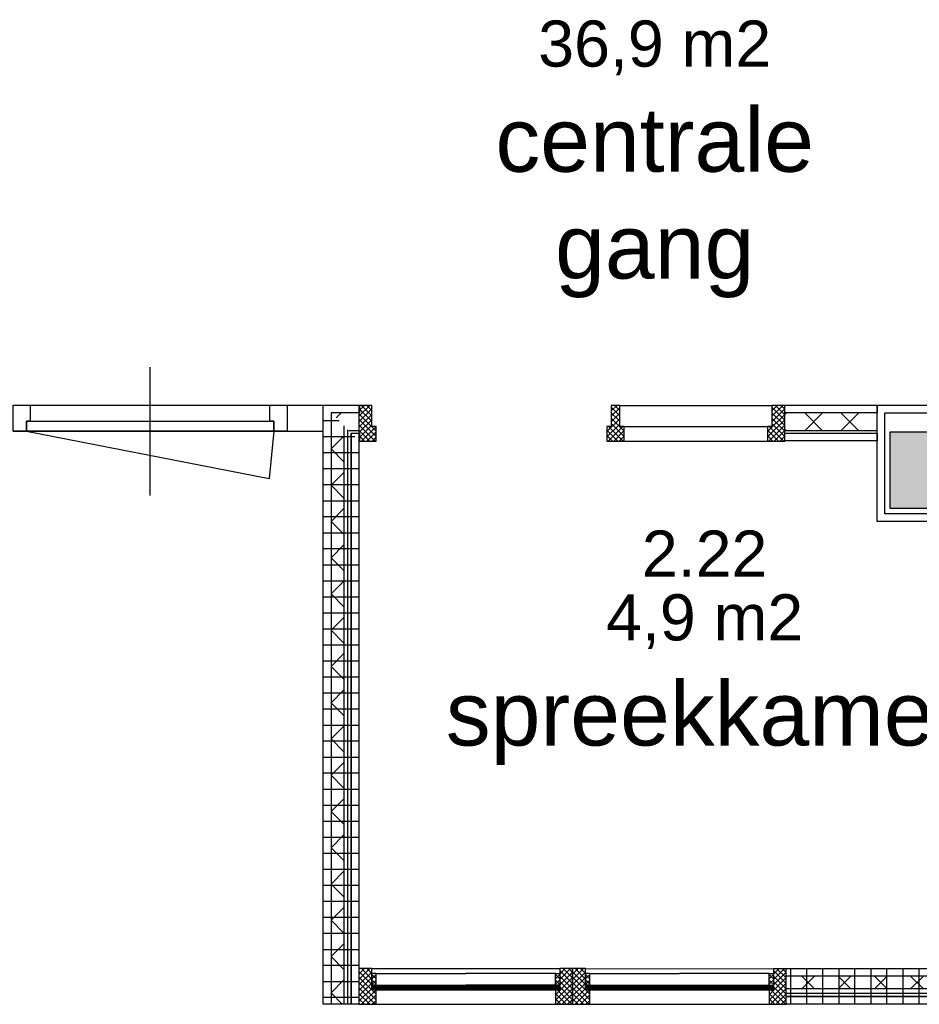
# Model space of a CAD drawing. Header units: millimetres. Extents: x -532 to 413144, y -532 to 654275.
# Tile 69 of 210: x 21696 to 25204, y 19557 to 23398. Entities that reach past the tile are written whole.
import ezdxf
from ezdxf.enums import TextEntityAlignment as Align

# ---------------------------------------------------------------- set-up
doc = ezdxf.new("R2010")
doc.units = ezdxf.units.MM
doc.header["$LTSCALE"] = 100
for name, color, linetype in [('00---0--FM-RUIMTENR', 7, 'Continuous'), ('00---0--FM-TEKST', 7, 'Continuous'), ('A-0010--', 7, 'Continuous'), ('A-0216-WAND-BU-ISO', 7, 'Continuous'), ('A-0220-WAND-BI', 7, 'Continuous'), ('A-0280-SKELET', 254, 'Continuous'), ('A-0310-KOZIJN-BU', 7, 'Continuous'), ('A-1130-TEKST+MAAT-BE', 7, 'Continuous'), ('A-1140-TEKST+MAAT-WE', 7, 'Continuous'), ('BL281---_KOLOM', 3, 'Continuous'), ('BL31----_BRAND_SYM', 1, 'Continuous'), ('BL323---_BIDEUR', 1, 'Continuous'), ('BL40----_AFWERKING', 1, 'Continuous')]:
    doc.layers.add(name, color=color, linetype=linetype)
doc.styles.add('FM_TEKST', font='arial.ttf')
doc.styles.add('PAScad_tekst', font='arial.ttf')
doc.styles.add('PASviewer', font='arial.ttf')

# ---------------------------------------------------------------- blocks, each defined once
blk = doc.blocks.new('FM_RM3')
at = {"style": 'FM_TEKST'}
blk.add_attdef('RUIMTENR', text='', height=180, dxfattribs=at).set_placement((0, 0), align=Align.MIDDLE)
for tag, p, flags in [('BEDRIJFSORGAAN', (-720, -510), 1), ('RUIMTESOORT', (-725, -800), 1), ('GEBRUIK', (-760, -1095), 1), ('OPPERVLAKTE', (-755, -1380), 9), ('VLOEROPP', (-775, -1650), 9), ('OMTREK', (-760, -1935), 9), ('HANDLE', (-770, -2250), 9), ('VLRHANDLE', (-775, -2515), 9), ('HANDLEBLOK', (-770, -2805), 9)]:
    blk.add_attdef(tag, p, '', height=200, dxfattribs=dict(flags=flags))

msp = doc.modelspace()

# ---------------------------------------------------------------- hatches: boundary and pattern name
at = {"layer": 'A-0280-SKELET'}
msp.add_hatch(color=256, dxfattribs=at).paths.add_polyline_path([(25390, 21490.25), (25090, 21490.25), (25090, 21790.25), (25390, 21790.25)], flags=0)
msp.add_hatch(color=256, dxfattribs=at).paths.add_polyline_path([(25390, 21490.25), (25090, 21490.25), (25090, 21790.25), (25390, 21790.25)], flags=0)

# ---------------------------------------------------------------- linework, layer by layer
at = {"layer": 'A-0010--', "ltscale": 10}
for points in [[(23069.125, 19631), (23086.0625, 19631), (23086.0625, 19676), (23085.0625, 19677), (23069.125, 19677), (23069.125, 19631)], [(23801.875, 19630.96875), (23784.9375, 19630.96875), (23784.9375, 19675.96875), (23785.9375, 19676.96875), (23801.875, 19676.96875), (23801.875, 19630.96875)], [(23902.125, 19630.96875), (23919.0625, 19630.96875), (23919.0625, 19675.96875), (23918.0625, 19676.96875), (23902.125, 19676.96875), (23902.125, 19630.96875)], [(24634.875, 19630.9375), (24617.9375, 19630.9375), (24617.9375, 19675.9375), (24618.9375, 19676.9375), (24634.875, 19676.9375), (24634.875, 19630.9375)], [(23082.0625, 19627.5), (23082.0625, 19631), (23072.0625, 19631), (23072.0625, 19627.5), (23082.0625, 19627.5)], [(23086.0625, 19631), (23082.0625, 19631), (23082.0625, 19627.5), (23087, 19627.5), (23086.0625, 19631)], [(23086, 19631), (23435.375, 19631)], [(23785, 19630.96875), (23435.625, 19630.96875)], [(23784.9375, 19630.96875), (23788.9375, 19630.96875), (23788.9375, 19627.46875), (23784, 19627.46875), (23784.9375, 19630.96875)], [(23788.9375, 19627.46875), (23788.9375, 19630.96875), (23798.9375, 19630.96875), (23798.9375, 19627.46875), (23788.9375, 19627.46875)], [(23915.0625, 19627.46875), (23915.0625, 19630.96875), (23905.0625, 19630.96875), (23905.0625, 19627.46875), (23915.0625, 19627.46875)], [(23919.0625, 19630.96875), (23915.0625, 19630.96875), (23915.0625, 19627.46875), (23920, 19627.46875), (23919.0625, 19630.96875)], [(23919, 19630.96875), (24268.375, 19630.96875)], [(24618, 19630.9375), (24268.625, 19630.9375)], [(24617.9375, 19630.9375), (24621.9375, 19630.9375), (24621.9375, 19627.4375), (24617, 19627.4375), (24617.9375, 19630.9375)], [(24621.9375, 19627.4375), (24621.9375, 19630.9375), (24631.9375, 19630.9375), (24631.9375, 19627.4375), (24621.9375, 19627.4375)], [(23082.0625, 19614), (23072.0625, 19614), (23072.0625, 19617.5), (23082.0625, 19617.5), (23082.0625, 19614)], [(23086.0625, 19614), (23082.0625, 19614), (23082.0625, 19617.5), (23086.0625, 19617.5), (23086.0625, 19614)], [(23086.0625, 19613.9375), (23435.5, 19613.9375)], [(23784.9375, 19613.90625), (23435.5, 19613.9375)], [(23784.9375, 19613.96875), (23788.9375, 19613.96875), (23788.9375, 19617.46875), (23784.9375, 19617.46875), (23784.9375, 19613.96875)], [(23788.9375, 19613.96875), (23798.9375, 19613.96875), (23798.9375, 19617.46875), (23788.9375, 19617.46875), (23788.9375, 19613.96875)], [(23915.0625, 19613.96875), (23905.0625, 19613.96875), (23905.0625, 19617.46875), (23915.0625, 19617.46875), (23915.0625, 19613.96875)], [(23919.0625, 19613.96875), (23915.0625, 19613.96875), (23915.0625, 19617.46875), (23919.0625, 19617.46875), (23919.0625, 19613.96875)], [(23919.0625, 19613.90625), (24268.5, 19613.90625)], [(24617.9375, 19613.875), (24268.5, 19613.90625)], [(24617.9375, 19613.9375), (24621.9375, 19613.9375), (24621.9375, 19617.4375), (24617.9375, 19617.4375), (24617.9375, 19613.9375)], [(24621.9375, 19613.9375), (24631.9375, 19613.9375), (24631.9375, 19617.4375), (24621.9375, 19617.4375), (24621.9375, 19613.9375)]]:
    msp.add_lwpolyline(points, dxfattribs=at)
at = {"layer": 'A-0216-WAND-BU-ISO'}
for p, q in [((22929.9375, 21844.34375), (22949.59375, 21864)), ((24679, 21857.25), (24685.75, 21864)), ((24757.15625, 21794), (24827.15625, 21864)), ((24827.15625, 21794), (24757.15625, 21864)), ((24898.59375, 21794), (24968.59375, 21864)), ((24968.59375, 21794), (24898.59375, 21864)), ((24685.71875, 21794.03125), (24679, 21800.75)), ((22960, 21773.1875), (22910, 21723.1875)), ((22960, 21673.15625), (22910, 21723.1875)), ((22960, 21631.75), (22910, 21581.75)), ((22960, 21531.75), (22910, 21581.75)), ((22960, 21490.34375), (22910, 21440.34375)), ((22960, 21390.3125), (22910, 21440.34375)), ((22960, 21348.90625), (22910, 21298.90625)), ((22960, 21248.90625), (22910, 21298.90625)), ((22960, 21207.5), (22910, 21157.5)), ((22960, 21107.46875), (22910, 21157.5)), ((22960, 21066.0625), (22910, 21016.0625)), ((22960, 20966.0625), (22910, 21016.0625)), ((22960, 20924.65625), (22910, 20874.65625)), ((22960, 20824.65625), (22910, 20874.65625)), ((22960, 20783.21875), (22910, 20733.21875)), ((22960, 20683.21875), (22910, 20733.21875)), ((22960, 20641.8125), (22910, 20591.8125)), ((22960, 20541.8125), (22910, 20591.8125)), ((22960, 20500.40625), (22910, 20450.375)), ((22960, 20400.375), (22910, 20450.375)), ((22960, 20358.96875), (22910, 20308.96875)), ((22960, 20258.96875), (22910, 20308.96875)), ((22960, 20217.5625), (22910, 20167.53125)), ((22960, 20117.53125), (22910, 20167.53125)), ((22960, 20076.125), (22910, 20026.125)), ((22960, 19976.125), (22910, 20026.125)), ((22960, 19934.71875), (22910, 19884.6875)), ((22960, 19834.6875), (22910, 19884.6875)), ((22960, 19793.28125), (22910, 19743.28125)), ((22960, 19693.28125), (22910, 19743.28125)), ((24745.90625, 19617), (24795.875, 19667)), ((24795.875, 19617), (24745.90625, 19667)), ((24887.3125, 19617), (24937.3125, 19667)), ((24937.3125, 19617), (24887.3125, 19667)), ((25028.75, 19617), (25078.71875, 19667)), ((25078.71875, 19617), (25028.75, 19667)), ((25170.15625, 19617), (25220.15625, 19667)), ((25220.15625, 19617), (25170.15625, 19667)), ((22960, 19651.875), (22910, 19601.84375)), ((22953.875, 19558), (22910, 19601.84375))]:
    msp.add_line(p, q, dxfattribs=at)
at = {"layer": 'A-0216-WAND-BU-ISO', "ltscale": 10}
for points in [[(22910, 21864.59375), (22910, 19558)], [(23021, 21864), (22910.5625, 21864)], [(25040, 21864), (24679, 21864)], [(22960, 21813.84375), (22960, 19558)], [(23021, 21794), (22979.5625, 21794)], [(25040, 21794), (24679, 21794)], [(25453, 19667), (24685, 19667)], [(25453, 19617), (24685, 19617)]]:
    msp.add_lwpolyline(points, dxfattribs=at)
at = {"layer": 'A-0220-WAND-BI'}
for p, q in [((21670, 21894), (22880, 21894)), ((21670, 21792), (22880, 21792)), ((23019, 19557), (22880, 19557))]:
    msp.add_line(p, q, dxfattribs=at)
at = {"layer": 'A-0310-KOZIJN-BU'}
for p, q in [((23040.21875, 21893), (23019, 21871.78125)), ((23061.4375, 21893), (23019, 21850.5625)), ((23028.5, 21893), (23069, 21852.5)), ((23049.71875, 21893), (23069, 21873.6875)), ((24024.21875, 21893), (24003, 21871.78125)), ((24016.6875, 21893), (24036, 21873.71875)), ((24650.21875, 21893), (24629, 21871.78125)), ((24671.4375, 21893), (24629, 21850.5625)), ((24642.71875, 21893), (24679, 21856.71875)), ((24663.90625, 21893), (24679, 21877.9375)), ((23019, 21881.28125), (23069, 21831.28125)), ((23069, 21879.34375), (23019, 21829.34375)), ((23019, 21860.0625), (23086, 21793.0625)), ((23069, 21858.125), (23019, 21808.125)), ((24003, 21885.5), (24036, 21852.5)), ((24036, 21883.59375), (24003, 21850.59375)), ((24003, 21864.28125), (24036, 21831.28125)), ((24036, 21862.375), (24003, 21829.375)), ((24679, 21858.125), (24612, 21791.15625)), ((24629, 21885.5), (24679, 21835.5)), ((24679, 21879.34375), (24629, 21829.34375)), ((24629, 21864.28125), (24679, 21814.28125)), ((23019, 21838.84375), (23086, 21771.84375)), ((23069, 21836.9375), (23019, 21786.9375)), ((23019, 21817.625), (23082.625, 21754)), ((23069, 21815.71875), (23019, 21765.71875)), ((24036, 21841.15625), (23986, 21791.15625)), ((24036, 21819.9375), (23986, 21769.9375)), ((24003, 21843.0625), (24053, 21793.0625)), ((24003, 21821.84375), (24053, 21771.84375)), ((24679, 21836.90625), (24612, 21769.9375)), ((24679, 21815.71875), (24617.28125, 21754)), ((24628.96875, 21821.875), (24679, 21771.875)), ((24629, 21843.0625), (24679, 21793.0625)), ((23019, 21796.4375), (23061.4375, 21754)), ((23085.5, 21811), (23028.5, 21754)), ((23086, 21790.28125), (23049.71875, 21754)), ((23986, 21796.40625), (24028.4375, 21754)), ((24048.28125, 21811), (23991.28125, 21754)), ((23992.625, 21811), (24049.65625, 21754)), ((24053, 21794.5), (24012.46875, 21754)), ((24612, 21796.40625), (24654.40625, 21754)), ((24618.65625, 21811), (24675.625, 21754)), ((24679, 21794.5), (24638.5, 21754)), ((23019, 21775.21875), (23040.21875, 21754)), ((23086, 21769.0625), (23070.9375, 21754)), ((23986, 21775.21875), (24007.21875, 21754)), ((24053, 21773.3125), (24033.6875, 21754)), ((24612, 21775.21875), (24633.21875, 21754)), ((24679, 21773.28125), (24659.71875, 21754)), ((23040.21875, 19696), (23019, 19674.78125)), ((23061.4375, 19696), (23019, 19653.5625)), ((23019, 19684.28125), (23069, 19634.28125)), ((23069, 19682.34375), (23019, 19632.34375)), ((23028.5, 19696), (23069, 19655.5)), ((23049.71875, 19696), (23069, 19676.6875)), ((23069.125, 19673.4375), (23086.0625, 19656.5)), ((23086.0625, 19672.71875), (23069.125, 19655.78125)), ((23784.9375, 19656.46875), (23801.875, 19673.40625)), ((23801.875, 19655.75), (23784.9375, 19672.6875)), ((23823.21875, 19695.96875), (23802, 19674.75)), ((23844.4375, 19695.96875), (23802, 19653.5625)), ((23802, 19688.46875), (23852, 19638.46875)), ((23852, 19682.3125), (23802, 19632.34375)), ((23802, 19667.25), (23852, 19617.25)), ((23815.71875, 19695.96875), (23852, 19659.6875)), ((23836.90625, 19695.96875), (23852, 19680.90625)), ((23873.1875, 19695.96875), (23852, 19674.78125)), ((23894.40625, 19695.96875), (23852, 19653.5625)), ((23852, 19684.25), (23902, 19634.25)), ((23902, 19682.34375), (23852, 19632.34375)), ((23861.5, 19695.96875), (23902, 19655.46875)), ((23882.71875, 19695.96875), (23902, 19676.6875)), ((23902.125, 19673.375), (23919.0625, 19656.46875)), ((23919.0625, 19672.6875), (23902.125, 19655.75)), ((24617.9375, 19656.40625), (24634.875, 19673.34375)), ((24634.875, 19655.71875), (24617.9375, 19672.6875)), ((24656.21875, 19695.9375), (24635, 19674.71875)), ((24677.4375, 19695.9375), (24635, 19653.5)), ((24635, 19688.4375), (24685, 19638.4375)), ((24685, 19682.28125), (24635, 19632.28125)), ((24635, 19667.21875), (24685, 19617.21875)), ((24648.71875, 19695.9375), (24685, 19659.65625)), ((24669.9375, 19695.9375), (24685, 19680.875)), ((23019, 19663.0625), (23086, 19596.0625)), ((23069, 19661.125), (23019, 19611.15625)), ((23019, 19641.84375), (23086, 19574.84375)), ((23069, 19639.9375), (23019, 19589.9375)), ((23069.125, 19652.21875), (23086.0625, 19635.28125)), ((23086.0625, 19651.53125), (23069.125, 19634.59375)), ((23252.0625, 19627.5), (23252.0625, 19617.5)), ((23272.0625, 19627.46875), (23272.0625, 19617.46875)), ((23598.9375, 19617.46875), (23598.9375, 19627.46875)), ((23618.9375, 19617.5), (23618.9375, 19627.5)), ((23784.9375, 19635.25), (23801.875, 19652.1875)), ((23801.875, 19634.5625), (23784.9375, 19651.46875)), ((23852, 19661.125), (23785, 19594.125)), ((23852, 19639.90625), (23785, 19572.90625)), ((23802, 19646.03125), (23852, 19596.03125)), ((23852, 19663.0625), (23919, 19596.03125)), ((23902, 19661.125), (23852, 19611.125)), ((23852, 19641.84375), (23919, 19574.8125)), ((23902, 19639.90625), (23852, 19589.9375)), ((23902.125, 19652.1875), (23919.0625, 19635.25)), ((23919.0625, 19651.46875), (23902.125, 19634.53125)), ((24085.0625, 19627.46875), (24085.0625, 19617.46875)), ((24105.0625, 19627.4375), (24105.0625, 19617.4375)), ((24431.9375, 19617.40625), (24431.9375, 19627.40625)), ((24451.9375, 19617.4375), (24451.9375, 19627.4375)), ((24617.9375, 19635.21875), (24634.875, 19652.15625)), ((24634.875, 19634.5), (24617.9375, 19651.4375)), ((24685, 19661.0625), (24618, 19594.09375)), ((24685, 19639.84375), (24618, 19572.875)), ((24635, 19646), (24685, 19596)), ((23019, 19620.65625), (23082.625, 19557)), ((23069, 19618.71875), (23019, 19568.71875)), ((23019, 19599.4375), (23061.4375, 19557)), ((23085.5, 19614), (23028.5, 19557)), ((23086, 19593.28125), (23049.71875, 19557)), ((23785, 19599.40625), (23827.4375, 19556.96875)), ((23852, 19618.6875), (23790.25, 19556.96875)), ((23791.625, 19613.96875), (23848.65625, 19556.96875)), ((23802, 19624.8125), (23852, 19574.8125)), ((23852, 19597.46875), (23811.46875, 19556.96875)), ((23852, 19620.59375), (23915.65625, 19556.96875)), ((23902, 19618.71875), (23852, 19568.71875)), ((23852, 19599.375), (23894.4375, 19556.96875)), ((23918.46875, 19613.96875), (23861.46875, 19556.96875)), ((23919, 19593.28125), (23882.6875, 19556.96875)), ((24618, 19599.34375), (24660.40625, 19556.9375)), ((24685, 19618.65625), (24623.28125, 19556.9375)), ((24624.65625, 19613.9375), (24681.625, 19556.9375)), ((24635, 19624.8125), (24685, 19574.8125)), ((24685, 19597.4375), (24644.5, 19556.9375)), ((23019, 19578.21875), (23040.21875, 19557)), ((23086, 19572.0625), (23070.9375, 19557)), ((23785, 19578.1875), (23806.21875, 19556.96875)), ((23852, 19576.28125), (23832.6875, 19556.96875)), ((23852, 19578.1875), (23873.21875, 19556.96875)), ((23919, 19572.0625), (23903.875, 19556.96875)), ((24618, 19578.15625), (24639.21875, 19556.9375)), ((24685, 19576.21875), (24665.71875, 19556.9375))]:
    msp.add_line(p, q, dxfattribs=at)
at = {"layer": 'A-0310-KOZIJN-BU', "ltscale": 10}
for points in [[(23019, 21893), (23019, 21754), (23086, 21754), (23086, 21811), (23069, 21811), (23069, 21893)], [(24003, 21893), (24003, 21811), (23986, 21811), (23986, 21754), (24053, 21754), (24053, 21811), (24036, 21811), (24036, 21893)], [(24629, 21893), (24629, 21811), (24612, 21811), (24612, 21754), (24679, 21754), (24679, 21893)], [(23019, 19696), (23019, 19557), (23086, 19557), (23086, 19614), (23069, 19614), (23069, 19696)], [(23802, 19695.96875), (23802, 19613.96875), (23785, 19613.96875), (23785, 19556.96875), (23852, 19556.96875), (23852, 19695.96875)], [(23852, 19695.96875), (23852, 19556.96875), (23919, 19556.96875), (23919, 19613.96875), (23902, 19613.96875), (23902, 19695.96875)], [(24635, 19695.9375), (24635, 19613.9375), (24618, 19613.9375), (24618, 19556.9375), (24685, 19556.9375), (24685, 19695.9375)]]:
    msp.add_lwpolyline(points, close=True, dxfattribs=at)
for points in [[(24036, 21893), (24629, 21893)], [(24053, 21811), (24612, 21811)], [(24036, 21754), (24629, 21754)], [(23069, 19696), (23802, 19695.96875)], [(23086.0625, 19677), (23435.4375, 19677)], [(23784.9375, 19676.96875), (23435.5625, 19676.96875)], [(23902, 19695.96875), (24635, 19695.9375)], [(23919.0625, 19676.96875), (24268.4375, 19676.96875)], [(24617.9375, 19676.9375), (24268.5625, 19676.9375)], [(23072.0625, 19627.5), (23435.5, 19627.46875)], [(23072.0625, 19617.5), (23072.0625, 19627.5)], [(23798.9375, 19627.46875), (23435.5, 19627.46875)], [(23798.9375, 19617.46875), (23798.9375, 19627.46875)], [(23905.0625, 19627.46875), (24268.5, 19627.4375)], [(23905.0625, 19617.46875), (23905.0625, 19627.46875)], [(24631.9375, 19627.4375), (24268.5, 19627.4375)], [(24631.9375, 19617.4375), (24631.9375, 19627.4375)], [(23072.0625, 19617.5), (23435.5, 19617.46875)], [(23086, 19614), (23785, 19613.96875)], [(23798.9375, 19617.46875), (23435.5, 19617.46875)], [(23905.0625, 19617.46875), (24268.5, 19617.4375)], [(23919, 19613.96875), (24618, 19613.9375)], [(24631.9375, 19617.4375), (24268.5, 19617.4375)], [(23069, 19557), (23802, 19556.96875)], [(23902, 19556.96875), (24635, 19556.9375)]]:
    msp.add_lwpolyline(points, dxfattribs=at)
at = {"layer": 'A-1130-TEKST+MAAT-BE', "ltscale": 10}
for points in [[(22880, 19558), (22880, 21895)], [(22881, 21894), (23021, 21894)], [(23021, 21894), (23021, 21864)], [(22910, 21864.59375), (22910, 19558)], [(23021, 21864), (22910.5625, 21864)], [(22976, 19558), (22976, 21797.625)], [(22988.4375, 21785), (23021, 21785)], [(22989, 19558), (22989, 21784.4375)], [(22989, 21784.4375), (22989, 19558)], [(23021, 21785), (23021, 21755)], [(23021, 21755), (23018, 21755)], [(23019, 21754), (23019, 19558)], [(22910, 19558), (22880, 19558)], [(22989, 19558), (22976, 19558)], [(23019, 19558), (22989, 19558)]]:
    msp.add_lwpolyline(points, dxfattribs=at)
for points in [[(25040, 21894), (25040, 21864), (24679, 21864), (24679, 21894)], [(25040, 21785), (25040, 21755), (24679, 21755), (24679, 21785)], [(25453, 19697), (25453, 19667), (24685, 19667), (24685, 19697)], [(25453, 19601), (25453, 19588), (24685, 19588), (24685, 19601)], [(25453, 19588), (25453, 19558), (24685, 19558), (24685, 19588)]]:
    msp.add_lwpolyline(points, close=True, dxfattribs=at)
at = {"layer": 'A-1140-TEKST+MAAT-WE'}
for p, q in [((22941.125, 21833), (22880, 21833)), ((23003.21875, 21770), (22880, 21770)), ((23019, 21708), (22880, 21708)), ((23019, 21645), (22880, 21645)), ((23019, 21583), (22880, 21583)), ((23019, 21520), (22880, 21520)), ((23019, 21458), (22880, 21458)), ((23019, 21395), (22880, 21395)), ((23019, 21333), (22880, 21333)), ((23019, 21270), (22880, 21270)), ((23019, 21208), (22880, 21208)), ((23019, 21145), (22880, 21145)), ((23019, 21083), (22880, 21083)), ((23019, 21020), (22880, 21020)), ((23019, 20958), (22880, 20958)), ((23019, 20895), (22880, 20895)), ((23019, 20833), (22880, 20833)), ((23019, 20770), (22880, 20770)), ((23019, 20708), (22880, 20708)), ((23019, 20645), (22880, 20645)), ((23019, 20583), (22880, 20583)), ((23019, 20520), (22880, 20520)), ((23019, 20458), (22880, 20458)), ((23019, 20395), (22880, 20395)), ((23019, 20333), (22880, 20333)), ((23019, 20270), (22880, 20270)), ((23019, 20208), (22880, 20208)), ((23019, 20145), (22880, 20145)), ((23019, 20083), (22880, 20083)), ((23019, 20020), (22880, 20020)), ((23019, 19958), (22880, 19958)), ((23019, 19895), (22880, 19895)), ((23019, 19833), (22880, 19833)), ((23019, 19770), (22880, 19770)), ((23019, 19708), (22880, 19708)), ((24703, 19558), (24703, 19697)), ((24766, 19558), (24766, 19697)), ((24828, 19558), (24828, 19697)), ((24891, 19558), (24891, 19697)), ((24953, 19558), (24953, 19697)), ((25016, 19558), (25016, 19697)), ((25078, 19558), (25078, 19697)), ((25141, 19558), (25141, 19697)), ((25203, 19558), (25203, 19697)), ((23019, 19645), (22880, 19645)), ((23019, 19583), (22880, 19583))]:
    msp.add_line(p, q, dxfattribs=at)
at = {"layer": 'A-1140-TEKST+MAAT-WE', "ltscale": 10}
for points in [[(23072.0625, 19622.5), (23435.5, 19622.46875)], [(23798.9375, 19622.46875), (23435.5, 19622.46875)], [(23905.0625, 19622.46875), (24268.5, 19622.4375)], [(24631.9375, 19622.4375), (24268.5, 19622.4375)]]:
    msp.add_lwpolyline(points, dxfattribs=at)
at = {"layer": 'BL281---_KOLOM', "ltscale": 10}
msp.add_lwpolyline([(25390, 21490.25), (25090, 21490.25), (25090, 21790.25), (25390, 21790.25)], close=True, dxfattribs=at)
at = {"layer": 'BL31----_BRAND_SYM', "ltscale": 10}
msp.add_lwpolyline([(22204.5, 21542), (22204.5, 22042)], dxfattribs=at)
at = {"layer": 'BL323---_BIDEUR'}
for p in [(21722, 21792), (22687, 21792)]:
    msp.add_line(p, (22669.27023, 21607.86932), dxfattribs=at)
at = {"layer": 'BL323---_BIDEUR', "ltscale": 10}
for points in [[(21670, 21792), (21670, 21894), (21737, 21894), (21737, 21832), (21722, 21832), (21722, 21792)], [(22687, 21792), (22687, 21832), (22672, 21832), (22672, 21894), (22739, 21894), (22739, 21792)], [(21722, 21792), (21722, 21832), (22687, 21832), (22687, 21792)]]:
    msp.add_lwpolyline(points, close=True, dxfattribs=at)
at = {"layer": 'BL40----_AFWERKING', "ltscale": 10}
for points in [[(25451, 21440.25), (25040, 21440.25), (25040, 21894), (25560, 21894)], [(25451, 21470.25), (25070, 21470.25), (25070, 21864), (25560, 21864)]]:
    msp.add_lwpolyline(points, dxfattribs=at)

# ---------------------------------------------------------------- block references
at = {"layer": '00---0--FM-RUIMTENR', "color": 253}
ref = msp.add_blockref('FM_RM3', (24366.94422, 21316.23472), dxfattribs=at)
ref.add_attrib('RUIMTENR', '2.22', dxfattribs={"layer": '0', "height": 180, "style": 'PASviewer'}).set_placement((24366.94422, 21316.23472), align=Align.MIDDLE)

# ---------------------------------------------------------------- texts
at = {"layer": '00---0--FM-TEKST', "color": 253, "style": 'PASviewer'}
for s, p in [('36,9 m2', (24172.23016, 23304.32714)), ('4,9 m2', (24366.94422, 21066.23472))]:
    msp.add_text(s, height=180, dxfattribs=at).set_placement(p, align=Align.MIDDLE_CENTER)
at = {"layer": '00---0--FM-TEKST', "color": 253, "char_height": 250, "width": 250, "attachment_point": 2, "style": 'PAScad_tekst'}
for s, insert in [('centrale gang', (24172.23016, 23054.32714)), ('spreekkamer', (24366.94422, 20816.23472))]:
    msp.add_mtext(s, dxfattribs=dict(at, insert=insert))

doc.saveas('drawing.dxf')
